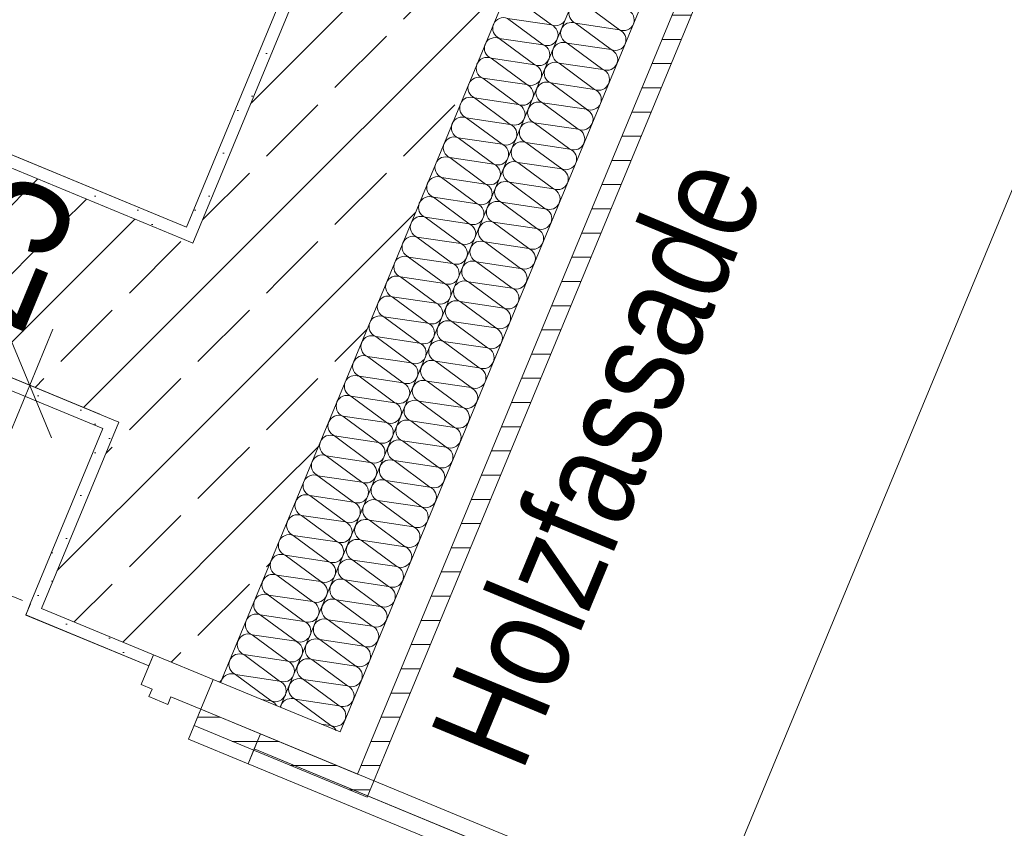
# Model space of a CAD drawing. Header units: metres. Extents: x -89 to 754, y -195 to 69.
# Tile 109 of 256: x 7.97 to 9.19, y 3.28 to 4.28. Entities that reach past the tile are written whole.
import ezdxf

# ---------------------------------------------------------------- set-up
doc = ezdxf.new("R2010")
doc.units = ezdxf.units.M
doc.header["$MEASUREMENT"] = 0
for name, color, linetype in [('10 Fassade', 7, 'Continuous'), ('95 Ausführungsplanung Bemaßung', 7, 'Continuous'), ('Neubau_10 Wand außen', 7, 'Continuous'), ('Neubau_50 Möblierung', 7, 'Continuous'), ('Neubau_95 Ausführungsplanung Bemaßung', 7, 'Continuous')]:
    doc.layers.add(name, color=color, linetype=linetype)
doc.styles.add('ERSTELLTER_STIL_3', font='ARIALN.TTF')
doc.dimstyles.new('ERSTELLTER_STIL__4', dxfattribs={"dimtxt": 0.15, "dimasz": 0.095143, "dimexe": 0.18, "dimexo": 0.0625, "dimgap": 0, "dimtad": 1, "dimzin": 0, "dimdsep": 46, "dimtxsty": 'ERSTELLTER_STIL_3', "dimblk": 'ARROWHEAD_6', "dimblk1": 'ARROWHEAD_6', "dimblk2": 'ARROWHEAD_6', "dimcen": 0.09, "dimse1": 1, "dimse2": 1, "dimclrd": 7, "dimclre": 7, "dimclrt": 7, "dimazin": 0, "dimtfac": 1, "dimtdec": 4, "dimtmove": 0, "dimatfit": 3, "dimfxl": 1, "dimtolj": 1, "dimtzin": 0, "dimarcsym": 0})
doc.dimstyles.new('ERSTELLTER_STIL__6', dxfattribs={"dimtxt": 0.15, "dimasz": 0.095143, "dimexe": 0.18, "dimexo": 0.0625, "dimgap": 0, "dimtad": 1, "dimzin": 0, "dimdsep": 46, "dimtxsty": 'ERSTELLTER_STIL_3', "dimblk": 'ARROWHEAD_6', "dimblk1": 'ARROWHEAD_6', "dimblk2": 'ARROWHEAD_6', "dimcen": 0.09, "dimse1": 1, "dimse2": 1, "dimclrd": 7, "dimclre": 7, "dimclrt": 7, "dimazin": 0, "dimtfac": 1, "dimtdec": 4, "dimtmove": 2, "dimatfit": 3, "dimfxl": 1, "dimtolj": 1, "dimtzin": 0, "dimarcsym": 0})
doc.dimstyles.new('ERSTELLTER_STIL__8', dxfattribs={"dimtxt": 0.125, "dimasz": 0.091787, "dimexe": 0.18, "dimexo": 0.04, "dimgap": 0, "dimtad": 1, "dimtih": 1, "dimtoh": 1, "dimzin": 0, "dimdsep": 46, "dimtxsty": 'ERSTELLTER_STIL_3', "dimblk": 'ARROWHEAD_5', "dimblk1": 'ARROWHEAD_5', "dimblk2": 'ARROWHEAD_5', "dimcen": 0.09, "dimclrd": 7, "dimclre": 7, "dimclrt": 7, "dimazin": 0, "dimtfac": 1, "dimtdec": 4, "dimtmove": 2, "dimatfit": 3, "dimfxl": 1, "dimtolj": 1, "dimtzin": 0, "dimarcsym": 0})
pattern_1 = [(0, (0, 0), (0, 0.03), [])]
pattern_2 = [(45, (0, 0), (-0.01767767, 0.01767767), [0, -0.025])]
pattern_3 = [(45, (0, 0), (-0.0848528, 0.0848528), []), (45, (-0.04243, 0.04243), (-0.0848528, 0.0848528), [0.09, -0.03])]

# ---------------------------------------------------------------- blocks, each defined once
blk = doc.blocks.new('*X93')
at = {"layer": 'Neubau_10 Wand außen', "color": 8, "linetype": 'Continuous', "lineweight": 9}
for p, q in [((8.7102, 4.2719), (8.6661, 4.3046)), ((8.7, 4.2473), (8.6559, 4.28)), ((8.7102, 4.2719), (8.6559, 4.28)), ((8.6898, 4.2226), (8.6457, 4.2554)), ((8.7, 4.2473), (8.6457, 4.2554)), ((8.6796, 4.198), (8.6355, 4.2307)), ((8.6898, 4.2226), (8.6355, 4.2307)), ((8.6694, 4.1734), (8.6253, 4.2061)), ((8.6796, 4.198), (8.6253, 4.2061)), ((8.6592, 4.1487), (8.615, 4.1815)), ((8.6694, 4.1734), (8.615, 4.1815)), ((8.649, 4.1241), (8.6048, 4.1568)), ((8.6592, 4.1487), (8.6048, 4.1568)), ((8.6388, 4.0995), (8.5946, 4.1322)), ((8.649, 4.1241), (8.5946, 4.1322)), ((8.6286, 4.0748), (8.5844, 4.1075)), ((8.6388, 4.0995), (8.5844, 4.1075)), ((8.6184, 4.0502), (8.5742, 4.0829)), ((8.6286, 4.0748), (8.5742, 4.0829)), ((8.6082, 4.0255), (8.564, 4.0583)), ((8.6184, 4.0502), (8.564, 4.0583)), ((8.598, 4.0009), (8.5538, 4.0336)), ((8.6082, 4.0255), (8.5538, 4.0336)), ((8.5878, 3.9763), (8.5436, 4.009)), ((8.598, 4.0009), (8.5436, 4.009)), ((8.5776, 3.9516), (8.5334, 3.9844)), ((8.5878, 3.9763), (8.5334, 3.9844)), ((8.5674, 3.927), (8.5232, 3.9597)), ((8.5776, 3.9516), (8.5232, 3.9597)), ((8.5572, 3.9024), (8.513, 3.9351)), ((8.5674, 3.927), (8.513, 3.9351)), ((8.547, 3.8777), (8.5028, 3.9105)), ((8.5572, 3.9024), (8.5028, 3.9105)), ((8.5368, 3.8531), (8.4926, 3.8858)), ((8.547, 3.8777), (8.4926, 3.8858)), ((8.5266, 3.8285), (8.4824, 3.8612)), ((8.5368, 3.8531), (8.4824, 3.8612)), ((8.5164, 3.8038), (8.4722, 3.8365)), ((8.5266, 3.8285), (8.4722, 3.8365)), ((8.5061, 3.7792), (8.462, 3.8119)), ((8.5164, 3.8038), (8.462, 3.8119)), ((8.4959, 3.7545), (8.4518, 3.7873)), ((8.5061, 3.7792), (8.4518, 3.7873)), ((8.4857, 3.7299), (8.4416, 3.7626)), ((8.4959, 3.7545), (8.4416, 3.7626)), ((8.4755, 3.7053), (8.4314, 3.738)), ((8.4857, 3.7299), (8.4314, 3.738)), ((8.4653, 3.6806), (8.4212, 3.7134)), ((8.4755, 3.7053), (8.4212, 3.7134)), ((8.4551, 3.656), (8.411, 3.6887)), ((8.4653, 3.6806), (8.411, 3.6887)), ((8.4449, 3.6314), (8.4007, 3.6641)), ((8.4551, 3.656), (8.4007, 3.6641)), ((8.4347, 3.6067), (8.3905, 3.6394)), ((8.4449, 3.6314), (8.3905, 3.6394)), ((8.4245, 3.5821), (8.3803, 3.6148)), ((8.4347, 3.6067), (8.3803, 3.6148)), ((8.4143, 3.5574), (8.3701, 3.5902)), ((8.4245, 3.5821), (8.3701, 3.5902)), ((8.4041, 3.5328), (8.3599, 3.5655)), ((8.4143, 3.5574), (8.3599, 3.5655)), ((8.3939, 3.5082), (8.3497, 3.5409)), ((8.4041, 3.5328), (8.3497, 3.5409)), ((8.3837, 3.4835), (8.3395, 3.5163)), ((8.3939, 3.5082), (8.3395, 3.5163)), ((8.3735, 3.4589), (8.3293, 3.4916)), ((8.3837, 3.4835), (8.3293, 3.4916)), ((8.3633, 3.4343), (8.3191, 3.467)), ((8.3735, 3.4589), (8.3191, 3.467)), ((8.3531, 3.4096), (8.3089, 3.4424)), ((8.3633, 3.4343), (8.3089, 3.4424)), ((8.3531, 3.4096), (8.341, 3.4114))]:
    blk.add_line(p, q, dxfattribs=at)
for centre, start, end in [((8.661, 4.2923), 157.5, 247.5), ((8.7153, 4.2842), 337.5, 67.5), ((8.6508, 4.2677), 67.5, 157.5), ((8.6508, 4.2677), 157.5, 247.5), ((8.7153, 4.2842), 247.5, 337.5), ((8.7051, 4.2596), 337.5, 67.5), ((8.6406, 4.243), 67.5, 157.5), ((8.6406, 4.243), 157.5, 247.5), ((8.7051, 4.2596), 247.5, 337.5), ((8.6949, 4.235), 337.5, 67.5), ((8.6304, 4.2184), 67.5, 157.5), ((8.6304, 4.2184), 157.5, 247.5), ((8.6949, 4.235), 247.5, 337.5), ((8.6847, 4.2103), 337.5, 67.5), ((8.6202, 4.1938), 67.5, 157.5), ((8.6202, 4.1938), 157.5, 247.5), ((8.6847, 4.2103), 247.5, 337.5), ((8.6745, 4.1857), 337.5, 67.5), ((8.6099, 4.1691), 67.5, 157.5), ((8.6099, 4.1691), 157.5, 247.5), ((8.6745, 4.1857), 247.5, 337.5), ((8.6643, 4.161), 337.5, 67.5), ((8.5997, 4.1445), 67.5, 157.5), ((8.5997, 4.1445), 157.5, 247.5), ((8.6643, 4.161), 247.5, 337.5), ((8.6541, 4.1364), 337.5, 67.5), ((8.5895, 4.1199), 157.5, 247.5), ((8.5895, 4.1199), 67.5, 157.5), ((8.6541, 4.1364), 247.5, 337.5), ((8.6439, 4.1118), 337.5, 67.5), ((8.5793, 4.0952), 157.5, 247.5), ((8.5793, 4.0952), 67.5, 157.5), ((8.6439, 4.1118), 247.5, 337.5), ((8.6337, 4.0871), 337.5, 67.5), ((8.5691, 4.0706), 157.5, 247.5), ((8.5691, 4.0706), 67.5, 157.5), ((8.6337, 4.0871), 247.5, 337.5), ((8.6235, 4.0625), 337.5, 67.5), ((8.5589, 4.046), 157.5, 247.5), ((8.5589, 4.046), 67.5, 157.5), ((8.6235, 4.0625), 247.5, 337.5), ((8.6133, 4.0379), 337.5, 67.5), ((8.5487, 4.0213), 157.5, 247.5), ((8.5487, 4.0213), 67.5, 157.5), ((8.6133, 4.0379), 247.5, 337.5), ((8.6031, 4.0132), 337.5, 67.5), ((8.5385, 3.9967), 157.5, 247.5), ((8.5385, 3.9967), 67.5, 157.5), ((8.6031, 4.0132), 247.5, 337.5), ((8.5929, 3.9886), 337.5, 67.5), ((8.5283, 3.972), 157.5, 247.5), ((8.5283, 3.972), 67.5, 157.5), ((8.5929, 3.9886), 247.5, 337.5), ((8.5827, 3.964), 337.5, 67.5), ((8.5181, 3.9474), 157.5, 247.5), ((8.5181, 3.9474), 67.5, 157.5), ((8.5827, 3.964), 247.5, 337.5), ((8.5725, 3.9393), 337.5, 67.5), ((8.5079, 3.9228), 157.5, 247.5), ((8.5079, 3.9228), 67.5, 157.5), ((8.5725, 3.9393), 247.5, 337.5), ((8.5623, 3.9147), 337.5, 67.5), ((8.4977, 3.8981), 157.5, 247.5), ((8.4977, 3.8981), 67.5, 157.5), ((8.5623, 3.9147), 247.5, 337.5), ((8.5521, 3.89), 337.5, 67.5), ((8.4875, 3.8735), 157.5, 247.5), ((8.4875, 3.8735), 67.5, 157.5), ((8.5521, 3.89), 247.5, 337.5), ((8.5419, 3.8654), 337.5, 67.5), ((8.4773, 3.8489), 157.5, 247.5), ((8.4773, 3.8489), 67.5, 157.5), ((8.5419, 3.8654), 247.5, 337.5), ((8.5317, 3.8408), 337.5, 67.5), ((8.4671, 3.8242), 157.5, 247.5), ((8.4671, 3.8242), 67.5, 157.5), ((8.5317, 3.8408), 247.5, 337.5), ((8.5215, 3.8161), 337.5, 67.5), ((8.4569, 3.7996), 157.5, 247.5), ((8.4569, 3.7996), 67.5, 157.5), ((8.5215, 3.8161), 247.5, 337.5), ((8.5113, 3.7915), 337.5, 67.5), ((8.4467, 3.775), 157.5, 247.5), ((8.4467, 3.775), 67.5, 157.5), ((8.5113, 3.7915), 247.5, 337.5), ((8.501, 3.7669), 337.5, 67.5), ((8.4365, 3.7503), 157.5, 247.5), ((8.4365, 3.7503), 67.5, 157.5), ((8.501, 3.7669), 247.5, 337.5), ((8.4908, 3.7422), 337.5, 67.5), ((8.4263, 3.7257), 67.5, 157.5), ((8.4908, 3.7422), 247.5, 337.5), ((8.4263, 3.7257), 157.5, 247.5), ((8.4806, 3.7176), 337.5, 67.5), ((8.4161, 3.701), 67.5, 157.5), ((8.4806, 3.7176), 247.5, 337.5), ((8.4161, 3.701), 157.5, 247.5), ((8.4704, 3.6929), 337.5, 67.5), ((8.4058, 3.6764), 67.5, 157.5), ((8.4704, 3.6929), 247.5, 337.5), ((8.4058, 3.6764), 157.5, 247.5), ((8.4602, 3.6683), 337.5, 67.5), ((8.3956, 3.6518), 67.5, 157.5), ((8.4602, 3.6683), 247.5, 337.5), ((8.3956, 3.6518), 157.5, 247.5), ((8.45, 3.6437), 337.5, 67.5), ((8.3854, 3.6271), 67.5, 157.5), ((8.45, 3.6437), 247.5, 337.5), ((8.3854, 3.6271), 157.5, 247.5), ((8.4398, 3.619), 337.5, 67.5), ((8.3752, 3.6025), 67.5, 157.5), ((8.4398, 3.619), 247.5, 337.5), ((8.3752, 3.6025), 157.5, 247.5), ((8.4296, 3.5944), 337.5, 67.5), ((8.365, 3.5779), 67.5, 157.5), ((8.4296, 3.5944), 247.5, 337.5), ((8.365, 3.5779), 157.5, 247.5), ((8.4194, 3.5698), 337.5, 67.5), ((8.3548, 3.5532), 67.5, 157.5), ((8.4194, 3.5698), 247.5, 337.5), ((8.3548, 3.5532), 157.5, 247.5), ((8.4092, 3.5451), 337.5, 67.5), ((8.3446, 3.5286), 67.5, 157.5), ((8.4092, 3.5451), 247.5, 337.5), ((8.3446, 3.5286), 157.5, 247.5), ((8.399, 3.5205), 337.5, 67.5), ((8.3344, 3.5039), 67.5, 157.5), ((8.399, 3.5205), 247.5, 337.5), ((8.3344, 3.5039), 157.5, 247.5), ((8.3888, 3.4959), 337.5, 67.5), ((8.3242, 3.4793), 67.5, 157.5), ((8.3888, 3.4959), 247.5, 337.5), ((8.3242, 3.4793), 157.5, 247.5), ((8.3786, 3.4712), 337.5, 67.5), ((8.314, 3.4547), 67.5, 157.5), ((8.3786, 3.4712), 247.5, 337.5), ((8.314, 3.4547), 157.5, 247.5), ((8.3684, 3.4466), 337.5, 67.5), ((8.3038, 3.43), 67.5, 157.5), ((8.3684, 3.4466), 247.5, 337.5), ((8.3038, 3.43), 157.5, 170.3413), ((8.3582, 3.4219), 337.5, 67.5), ((8.3582, 3.4219), 247.5, 337.5), ((8.348, 3.3973), 28.5549, 67.5)]:
    blk.add_arc(centre, 0.0133, start, end, dxfattribs=at)
blk = doc.blocks.new('*X95')
at = {"layer": 'Neubau_10 Wand außen', "color": 8, "linetype": 'Continuous', "lineweight": 9}
for p, q in [((8.6261, 4.2779), (8.582, 4.3106)), ((8.6159, 4.2533), (8.5718, 4.286)), ((8.6261, 4.2779), (8.5718, 4.286)), ((8.6057, 4.2286), (8.5615, 4.2613)), ((8.6159, 4.2533), (8.5615, 4.2613)), ((8.5955, 4.204), (8.5513, 4.2367)), ((8.6057, 4.2286), (8.5513, 4.2367)), ((8.5853, 4.1793), (8.5411, 4.2121)), ((8.5955, 4.204), (8.5411, 4.2121)), ((8.5751, 4.1547), (8.5309, 4.1874)), ((8.5853, 4.1793), (8.5309, 4.1874)), ((8.5649, 4.1301), (8.5207, 4.1628)), ((8.5751, 4.1547), (8.5207, 4.1628)), ((8.5547, 4.1054), (8.5105, 4.1382)), ((8.5649, 4.1301), (8.5105, 4.1382)), ((8.5445, 4.0808), (8.5003, 4.1135)), ((8.5547, 4.1054), (8.5003, 4.1135)), ((8.5343, 4.0562), (8.4901, 4.0889)), ((8.5445, 4.0808), (8.4901, 4.0889)), ((8.5241, 4.0315), (8.4799, 4.0643)), ((8.5343, 4.0562), (8.4799, 4.0643)), ((8.5139, 4.0069), (8.4697, 4.0396)), ((8.5241, 4.0315), (8.4697, 4.0396)), ((8.5037, 3.9822), (8.4595, 4.015)), ((8.5139, 4.0069), (8.4595, 4.015)), ((8.4935, 3.9576), (8.4493, 3.9903)), ((8.5037, 3.9822), (8.4493, 3.9903)), ((8.4833, 3.933), (8.4391, 3.9657)), ((8.4935, 3.9576), (8.4391, 3.9657)), ((8.4731, 3.9083), (8.4289, 3.9411)), ((8.4833, 3.933), (8.4289, 3.9411)), ((8.4629, 3.8837), (8.4187, 3.9164)), ((8.4731, 3.9083), (8.4187, 3.9164)), ((8.4526, 3.8591), (8.4085, 3.8918)), ((8.4629, 3.8837), (8.4085, 3.8918)), ((8.4424, 3.8344), (8.3983, 3.8672)), ((8.4526, 3.8591), (8.3983, 3.8672)), ((8.4322, 3.8098), (8.3881, 3.8425)), ((8.4424, 3.8344), (8.3881, 3.8425)), ((8.422, 3.7852), (8.3779, 3.8179)), ((8.4322, 3.8098), (8.3779, 3.8179)), ((8.4118, 3.7605), (8.3677, 3.7932)), ((8.422, 3.7852), (8.3677, 3.7932)), ((8.4016, 3.7359), (8.3575, 3.7686)), ((8.4118, 3.7605), (8.3575, 3.7686)), ((8.3914, 3.7112), (8.3472, 3.744)), ((8.4016, 3.7359), (8.3472, 3.744)), ((8.3812, 3.6866), (8.337, 3.7193)), ((8.3914, 3.7112), (8.337, 3.7193)), ((8.371, 3.662), (8.3268, 3.6947)), ((8.3812, 3.6866), (8.3268, 3.6947)), ((8.3608, 3.6373), (8.3166, 3.6701)), ((8.371, 3.662), (8.3166, 3.6701)), ((8.3506, 3.6127), (8.3064, 3.6454)), ((8.3608, 3.6373), (8.3064, 3.6454)), ((8.3404, 3.5881), (8.2962, 3.6208)), ((8.3506, 3.6127), (8.2962, 3.6208)), ((8.3302, 3.5634), (8.286, 3.5962)), ((8.3404, 3.5881), (8.286, 3.5962)), ((8.32, 3.5388), (8.2758, 3.5715)), ((8.3302, 3.5634), (8.2758, 3.5715)), ((8.3098, 3.5142), (8.2656, 3.5469)), ((8.32, 3.5388), (8.2656, 3.5469)), ((8.2996, 3.4895), (8.2554, 3.5222)), ((8.3098, 3.5142), (8.2554, 3.5222)), ((8.2894, 3.4649), (8.2452, 3.4976)), ((8.2996, 3.4895), (8.2452, 3.4976)), ((8.2792, 3.4402), (8.235, 3.473)), ((8.2894, 3.4649), (8.235, 3.473)), ((8.2792, 3.4402), (8.2671, 3.442))]:
    blk.add_line(p, q, dxfattribs=at)
for centre, start, end in [((8.5667, 4.2737), 67.5, 157.5), ((8.6312, 4.2902), 247.5, 337.5), ((8.5667, 4.2737), 157.5, 247.5), ((8.621, 4.2656), 337.5, 67.5), ((8.5564, 4.249), 67.5, 157.5), ((8.621, 4.2656), 247.5, 337.5), ((8.5564, 4.249), 157.5, 247.5), ((8.6108, 4.2409), 337.5, 67.5), ((8.5462, 4.2244), 67.5, 157.5), ((8.6108, 4.2409), 247.5, 337.5), ((8.5462, 4.2244), 157.5, 247.5), ((8.6006, 4.2163), 337.5, 67.5), ((8.536, 4.1998), 67.5, 157.5), ((8.6006, 4.2163), 247.5, 337.5), ((8.536, 4.1998), 157.5, 247.5), ((8.5904, 4.1917), 337.5, 67.5), ((8.5258, 4.1751), 67.5, 157.5), ((8.5904, 4.1917), 247.5, 337.5), ((8.5258, 4.1751), 157.5, 247.5), ((8.5802, 4.167), 337.5, 67.5), ((8.5156, 4.1505), 67.5, 157.5), ((8.5802, 4.167), 247.5, 337.5), ((8.5156, 4.1505), 157.5, 247.5), ((8.57, 4.1424), 337.5, 67.5), ((8.5054, 4.1258), 67.5, 157.5), ((8.57, 4.1424), 247.5, 337.5), ((8.5054, 4.1258), 157.5, 247.5), ((8.5598, 4.1178), 337.5, 67.5), ((8.4952, 4.1012), 67.5, 157.5), ((8.5598, 4.1178), 247.5, 337.5), ((8.4952, 4.1012), 157.5, 247.5), ((8.5496, 4.0931), 337.5, 67.5), ((8.485, 4.0766), 67.5, 157.5), ((8.5496, 4.0931), 247.5, 337.5), ((8.485, 4.0766), 157.5, 247.5), ((8.5394, 4.0685), 337.5, 67.5), ((8.4748, 4.0519), 67.5, 157.5), ((8.5394, 4.0685), 247.5, 337.5), ((8.4748, 4.0519), 157.5, 247.5), ((8.5292, 4.0438), 337.5, 67.5), ((8.4646, 4.0273), 67.5, 157.5), ((8.5292, 4.0438), 247.5, 337.5), ((8.4646, 4.0273), 157.5, 247.5), ((8.519, 4.0192), 337.5, 67.5), ((8.4544, 4.0027), 67.5, 157.5), ((8.519, 4.0192), 247.5, 337.5), ((8.4544, 4.0027), 157.5, 247.5), ((8.5088, 3.9946), 337.5, 67.5), ((8.4442, 3.978), 67.5, 157.5), ((8.5088, 3.9946), 247.5, 337.5), ((8.4442, 3.978), 157.5, 247.5), ((8.4986, 3.9699), 337.5, 67.5), ((8.434, 3.9534), 67.5, 157.5), ((8.4986, 3.9699), 247.5, 337.5), ((8.434, 3.9534), 157.5, 247.5), ((8.4884, 3.9453), 337.5, 67.5), ((8.4238, 3.9287), 67.5, 157.5), ((8.4884, 3.9453), 247.5, 337.5), ((8.4238, 3.9287), 157.5, 247.5), ((8.4782, 3.9207), 337.5, 67.5), ((8.4136, 3.9041), 67.5, 157.5), ((8.4782, 3.9207), 247.5, 337.5), ((8.4136, 3.9041), 157.5, 247.5), ((8.468, 3.896), 337.5, 67.5), ((8.4034, 3.8795), 67.5, 157.5), ((8.468, 3.896), 247.5, 337.5), ((8.4034, 3.8795), 157.5, 247.5), ((8.4577, 3.8714), 337.5, 67.5), ((8.3932, 3.8548), 67.5, 157.5), ((8.4577, 3.8714), 247.5, 337.5), ((8.3932, 3.8548), 157.5, 247.5), ((8.4475, 3.8467), 337.5, 67.5), ((8.383, 3.8302), 67.5, 157.5), ((8.4475, 3.8467), 247.5, 337.5), ((8.383, 3.8302), 157.5, 247.5), ((8.4373, 3.8221), 337.5, 67.5), ((8.3728, 3.8056), 67.5, 157.5), ((8.4373, 3.8221), 247.5, 337.5), ((8.3728, 3.8056), 157.5, 247.5), ((8.4271, 3.7975), 337.5, 67.5), ((8.3626, 3.7809), 67.5, 157.5), ((8.4271, 3.7975), 247.5, 337.5), ((8.3626, 3.7809), 157.5, 247.5), ((8.4169, 3.7728), 337.5, 67.5), ((8.3523, 3.7563), 67.5, 157.5), ((8.4169, 3.7728), 247.5, 337.5), ((8.3523, 3.7563), 157.5, 247.5), ((8.4067, 3.7482), 337.5, 67.5), ((8.3421, 3.7317), 67.5, 157.5), ((8.4067, 3.7482), 247.5, 337.5), ((8.3421, 3.7317), 157.5, 247.5), ((8.3965, 3.7236), 337.5, 67.5), ((8.3319, 3.707), 67.5, 157.5), ((8.3319, 3.707), 157.5, 247.5), ((8.3965, 3.7236), 247.5, 337.5), ((8.3863, 3.6989), 337.5, 67.5), ((8.3217, 3.6824), 67.5, 157.5), ((8.3217, 3.6824), 157.5, 247.5), ((8.3863, 3.6989), 247.5, 337.5), ((8.3761, 3.6743), 337.5, 67.5), ((8.3115, 3.6577), 67.5, 157.5), ((8.3115, 3.6577), 157.5, 247.5), ((8.3761, 3.6743), 247.5, 337.5), ((8.3659, 3.6497), 337.5, 67.5), ((8.3013, 3.6331), 67.5, 157.5), ((8.3013, 3.6331), 157.5, 247.5), ((8.3659, 3.6497), 247.5, 337.5), ((8.3557, 3.625), 337.5, 67.5), ((8.2911, 3.6085), 67.5, 157.5), ((8.2911, 3.6085), 157.5, 247.5), ((8.3557, 3.625), 247.5, 337.5), ((8.3455, 3.6004), 337.5, 67.5), ((8.2809, 3.5838), 67.5, 157.5), ((8.2809, 3.5838), 157.5, 247.5), ((8.3455, 3.6004), 247.5, 337.5), ((8.3353, 3.5757), 337.5, 67.5), ((8.2707, 3.5592), 67.5, 157.5), ((8.2707, 3.5592), 157.5, 247.5), ((8.3353, 3.5757), 247.5, 337.5), ((8.3251, 3.5511), 337.5, 67.5), ((8.2605, 3.5346), 157.5, 247.5), ((8.2605, 3.5346), 67.5, 157.5), ((8.3251, 3.5511), 247.5, 337.5), ((8.3149, 3.5265), 337.5, 67.5), ((8.2503, 3.5099), 157.5, 247.5), ((8.2503, 3.5099), 67.5, 157.5), ((8.3149, 3.5265), 247.5, 337.5), ((8.3047, 3.5018), 337.5, 67.5), ((8.2401, 3.4853), 157.5, 247.5), ((8.2401, 3.4853), 67.5, 157.5), ((8.3047, 3.5018), 247.5, 337.5), ((8.2945, 3.4772), 337.5, 67.5), ((8.2299, 3.4607), 157.5, 170.3414), ((8.2299, 3.4607), 67.5, 157.5), ((8.2945, 3.4772), 247.5, 337.5), ((8.2843, 3.4526), 337.5, 67.5), ((8.2843, 3.4526), 247.5, 337.5), ((8.2741, 3.4279), 28.5547, 67.5)]:
    blk.add_arc(centre, 0.0133, start, end, dxfattribs=at)
blk = doc.blocks.new('Glastür 2-Fl 27')
at = {"layer": 'Neubau_10 Wand außen', "color": 7, "linetype": 'Continuous', "lineweight": 13}
for p, q in [((1.07, 1.01), (1.07, 0.08)), ((1.13, 0.232), (1.068, 0.232)), ((1.068, 0), (1.068, 0.232)), ((1.05, 0), (1.05, 0.08)), ((1.05, 0.08), (1.09, 0.08)), ((1.09, 0.08), (1.09, 0)), ((1.09, 0), (1.05, 0)), ((1.09, -0.04), (1.09, 0)), ((1.09, 0), (1.13, 0)), ((1.13, 0), (1.13, -0.08)), ((1.13, -0.08), (1.13, 0)), ((1.13, -0.08), (1.13, 0)), ((1.09, -0.04), (1.08, -0.04)), ((1.08, -0.04), (1.08, -0.0654)), ((1.08, -0.0654), (1.09, -0.0654)), ((1.09, -0.08), (1.09, -0.0654)), ((1.13, -0.08), (1.09, -0.08)), ((1.115, -0.08), (1.115, -0.245)), ((1.13, -0.245), (1.115, -0.245))]:
    blk.add_line(p, q, dxfattribs=at)
at = {"layer": 'Neubau_10 Wand außen', "color": 7, "linetype": 'Continuous', "lineweight": 13, "flags": 128}
for points in [[(1.07, 1.01), (1.07, 0.08), (1.05, 0.08), (1.05, 1.01)], [(1.09, 1.01), (1.09, 0.08), (1.07, 0.08), (1.07, 1.01)]]:
    blk.add_lwpolyline(points, close=True, dxfattribs=at)
blk = doc.blocks.new('*D595')
at = {"layer": '95 Ausführungsplanung Bemaßung', "color": 7, "linetype": 'Continuous', "lineweight": 9}
for p, q in [((7.7511, 1.8904), (7.882, 1.9446)), ((12.5006, -0.0227), (7.8166, 1.9175)), ((12.5366, 0.0641), (12.4647, -0.1094)), ((12.4352, -0.0498), (12.5661, 0.0044)), ((12.57, -0.0514), (12.5006, -0.0227))]:
    blk.add_line(p, q, dxfattribs=at)
at = {"layer": '95 Ausführungsplanung Bemaßung', "color": 7, "lineweight": 9, "char_height": 0.15, "attachment_point": 7, "rotation": 337.5, "style": 'ERSTELLTER_STIL_3'}
for s, insert in [('\\A1;{\\pql;\\fArial Narrow|b0|i0|c0|p0;\\W1.000000;22}', (7.8743, 1.9261)), ('\\A1;{\\pql;\\fArial Narrow|b0|i0|c0|p0;\\W1.000000;5,07}', (10.0139, 1.0398))]:
    blk.add_mtext(s, dxfattribs=dict(at, insert=insert))
blk = doc.blocks.new('ARROWHEAD_6')
at = {"color": 0, "linetype": 'Continuous', "lineweight": 0}
for p, q in [((-0.5, -0.5), (0.5, 0.5)), ((0, 0), (-1, 0))]:
    blk.add_line(p, q, dxfattribs=at)
blk = doc.blocks.new('*D596')
at = {"layer": '95 Ausführungsplanung Bemaßung', "color": 7, "linetype": 'Continuous', "lineweight": 9}
for p, q in [((7.6115, 2.0025), (7.3897, 2.0943)), ((7.6474, 2.0892), (7.5755, 1.9158)), ((7.546, 1.9754), (7.6769, 2.0296)), ((7.8166, 1.9175), (7.6115, 2.0025)), ((7.8525, 2.0043), (7.7806, 1.8308)), ((7.7511, 1.8904), (7.882, 1.9446)), ((12.5006, -0.0227), (7.8166, 1.9175))]:
    blk.add_line(p, q, dxfattribs=at)
blk = doc.blocks.new('*D598')
at = {"layer": '95 Ausführungsplanung Bemaßung', "color": 7, "linetype": 'Continuous', "lineweight": 9}
for p, q in [((8.0072, 3.7661), (7.953, 3.897)), ((8.0088, 3.9009), (7.9801, 3.8315)), ((7.8933, 3.8675), (8.0668, 3.7956)), ((7.9801, 3.8315), (7.8844, 3.6006)), ((7.9115, 3.5351), (7.8573, 3.666)), ((7.7976, 3.6365), (7.9711, 3.5646)), ((7.8844, 3.6006), (7.0195, 1.5126))]:
    blk.add_line(p, q, dxfattribs=at)
at = {"layer": '95 Ausführungsplanung Bemaßung', "color": 7, "lineweight": 9, "insert": (7.9715, 3.8893), "char_height": 0.15, "attachment_point": 7, "rotation": 67.5, "style": 'ERSTELLTER_STIL_3'}
blk.add_mtext('\\A1;{\\pql;\\fArial Narrow|b0|i0|c0|p0;\\W1.000000;25}', dxfattribs=at)
blk = doc.blocks.new('*D599')
at = {"layer": '95 Ausführungsplanung Bemaßung', "color": 7, "linetype": 'Continuous', "lineweight": 9}
for p, q in [((7.9115, 3.5351), (7.8573, 3.666)), ((7.7976, 3.6365), (7.9711, 3.5646)), ((7.8844, 3.6006), (7.0195, 1.5126)), ((7.0466, 1.4472), (6.9924, 1.578)), ((6.9328, 1.5485), (7.1063, 1.4767))]:
    blk.add_line(p, q, dxfattribs=at)
at = {"layer": '95 Ausführungsplanung Bemaßung', "color": 7, "lineweight": 9, "char_height": 0.15, "attachment_point": 7, "rotation": 67.5, "style": 'ERSTELLTER_STIL_3'}
for insert in [(7.3596, 2.4119), (7.5536, 2.3315)]:
    blk.add_mtext('\\A1;{\\pql;\\fArial Narrow|b0|i0|c0|p0;\\W1.000000;2,26}', dxfattribs=dict(at, insert=insert))
blk = doc.blocks.new('*D611')
at = {"layer": '95 Ausführungsplanung Bemaßung', "color": 7, "linetype": 'Continuous', "lineweight": 9}
for p, q in [((8.7453, 13.5183), (8.6911, 13.6492)), ((8.7182, 13.5838), (8.7469, 13.6532)), ((8.8049, 13.5478), (8.6314, 13.6197)), ((3.9184, 1.9961), (8.7182, 13.5838)), ((3.8913, 2.0616), (3.9455, 1.9307)), ((4.0052, 1.9602), (3.8317, 2.0321)), ((3.8897, 1.9267), (3.9184, 1.9961))]:
    blk.add_line(p, q, dxfattribs=at)
at = {"layer": '95 Ausführungsplanung Bemaßung', "color": 7, "lineweight": 9, "insert": (6.417, 8.061), "char_height": 0.15, "attachment_point": 7, "rotation": 67.5, "style": 'ERSTELLTER_STIL_3'}
blk.add_mtext('\\A1;{\\pql;\\fArial Narrow|b0|i0|c0|p0;\\W1.000000;12,54}', dxfattribs=at)
blk = doc.blocks.new('*D874')
at = {"layer": '95 Ausführungsplanung Bemaßung', "color": 7, "linetype": 'Continuous', "lineweight": 9}
for p, q in [((11.8622, 13.857), (11.808, 13.9878)), ((11.8639, 13.9918), (11.8351, 13.9224)), ((11.7484, 13.9583), (11.9219, 13.8865)), ((11.8351, 13.9224), (7.7947, 4.1681)), ((7.8218, 4.1026), (7.7676, 4.2335)), ((7.7947, 4.1681), (7.7029, 3.9463))]:
    blk.add_line(p, q, dxfattribs=at)
at = {"layer": '95 Ausführungsplanung Bemaßung', "color": 7, "lineweight": 9, "char_height": 0.15, "attachment_point": 7, "rotation": 67.5, "style": 'ERSTELLTER_STIL_3'}
for s, insert in [('\\A1;{\\pql;\\fArial Narrow|b0|i0|c0|p0;\\W1.000000;10,56}', (9.704, 8.856)), ('\\A1;{\\pql;\\fArial Narrow|b0|i0|c0|p0;\\W1.000000;24}', (7.7862, 4.2258))]:
    blk.add_mtext(s, dxfattribs=dict(at, insert=insert))
blk = doc.blocks.new('*D875')
at = {"layer": '95 Ausführungsplanung Bemaßung', "color": 7, "linetype": 'Continuous', "lineweight": 9}
for p, q in [((11.8351, 13.9224), (7.7947, 4.1681)), ((7.8218, 4.1026), (7.7676, 4.2335)), ((7.708, 4.204), (7.8815, 4.1321)), ((7.7947, 4.1681), (7.7029, 3.9463)), ((7.73, 3.8809), (7.6758, 4.0118)), ((7.6161, 3.9823), (7.7896, 3.9104)), ((7.7029, 3.9463), (6.551, 1.1655))]:
    blk.add_line(p, q, dxfattribs=at)
blk = doc.blocks.new('*D876')
at = {"layer": '95 Ausführungsplanung Bemaßung', "color": 7, "linetype": 'Continuous', "lineweight": 9}
for p, q in [((7.73, 3.8809), (7.6758, 4.0118)), ((7.7029, 3.9463), (6.551, 1.1655)), ((6.5781, 1.1), (6.5239, 1.2309)), ((6.4643, 1.2014), (6.6378, 1.1295)), ((6.551, 1.1655), (6.4592, 0.9437))]:
    blk.add_line(p, q, dxfattribs=at)
at = {"layer": '95 Ausführungsplanung Bemaßung', "color": 7, "lineweight": 9, "char_height": 0.15, "attachment_point": 7, "rotation": 67.5, "style": 'ERSTELLTER_STIL_3'}
for s, insert in [('\\A1;{\\pql;\\fArial Narrow|b0|i0|c0|p0;\\W1.000000;3,01}', (6.9334, 2.1212)), ('\\A1;{\\pql;\\fArial Narrow|b0|i0|c0|p0;\\W1.000000;24}', (6.5425, 1.2232))]:
    blk.add_mtext(s, dxfattribs=dict(at, insert=insert))
blk = doc.blocks.new('*D888')
at = {"layer": '95 Ausführungsplanung Bemaßung', "color": 7, "linetype": 'Continuous', "lineweight": 9}
for p, q in [((7.4076, 13.9648), (7.3534, 14.0957)), ((7.3805, 14.0302), (7.4092, 14.0996)), ((7.4672, 13.9943), (7.2937, 14.0662)), ((3.7668, 5.3061), (7.3805, 14.0302)), ((3.7397, 5.3715), (3.7939, 5.2407)), ((3.8536, 5.2702), (3.6801, 5.342)), ((3.189, 3.911), (3.7668, 5.3061))]:
    blk.add_line(p, q, dxfattribs=at)
at = {"layer": '95 Ausführungsplanung Bemaßung', "color": 7, "lineweight": 9, "insert": (5.5013, 9.4807), "char_height": 0.15, "attachment_point": 7, "rotation": 67.5, "style": 'ERSTELLTER_STIL_3'}
blk.add_mtext('\\A1;{\\pql;\\fArial Narrow|b0|i0|c0|p0;\\W1.000000;9,44\\fArial Narrow|b0|i0|c0|p0;\\W1.000000;\\A1{\\H.66x;\\S5^  ;}}', dxfattribs=at)
blk = doc.blocks.new('*D893')
at = {"layer": '95 Ausführungsplanung Bemaßung', "color": 7, "linetype": 'Continuous', "lineweight": 9}
for p, q in [((13.2373, 13.8293), (13.2085, 13.7599)), ((13.2356, 13.6944), (13.1814, 13.8253)), ((13.1218, 13.7958), (13.2953, 13.7239)), ((13.2085, 13.7599), (9.5122, 4.836)), ((9.5393, 4.7706), (9.4851, 4.9015)), ((9.4254, 4.872), (9.5989, 4.8001)), ((9.5122, 4.836), (7.7808, 0.6561))]:
    blk.add_line(p, q, dxfattribs=at)
at = {"layer": '95 Ausführungsplanung Bemaßung', "color": 7, "lineweight": 9, "insert": (11.2679, 9.1533), "char_height": 0.15, "attachment_point": 7, "rotation": 67.5, "style": 'ERSTELLTER_STIL_3'}
blk.add_mtext('\\A1;{\\pql;\\fArial Narrow|b0|i0|c0|p0;\\W1.000000;9,66}', dxfattribs=at)
blk = doc.blocks.new('*D894')
at = {"layer": '95 Ausführungsplanung Bemaßung', "color": 7, "linetype": 'Continuous', "lineweight": 9}
for p, q in [((9.5393, 4.7706), (9.4851, 4.9015)), ((9.4254, 4.872), (9.5989, 4.8001)), ((9.5122, 4.836), (7.7808, 0.6561)), ((7.8079, 0.5907), (7.7537, 0.7215)), ((7.7808, 0.6561), (7.6889, 0.4343))]:
    blk.add_line(p, q, dxfattribs=at)
at = {"layer": '95 Ausführungsplanung Bemaßung', "color": 7, "lineweight": 9, "insert": (8.5741, 2.5586), "char_height": 0.15, "attachment_point": 7, "rotation": 67.5, "style": 'ERSTELLTER_STIL_3'}
blk.add_mtext('\\A1;{\\pql;\\fArial Narrow|b0|i0|c0|p0;\\W1.000000;4,52\\fArial Narrow|b0|i0|c0|p0;\\W1.000000;\\A1{\\H.66x;\\S5^  ;}}', dxfattribs=at)
blk = doc.blocks.new('*D895')
at = {"layer": '95 Ausführungsplanung Bemaßung', "color": 7, "linetype": 'Continuous', "lineweight": 9}
for p, q in [((9.5122, 4.836), (7.7808, 0.6561)), ((7.8079, 0.5907), (7.7537, 0.7215)), ((7.694, 0.692), (7.8675, 0.6201)), ((7.7808, 0.6561), (7.6889, 0.4343)), ((7.6618, 0.4998), (7.716, 0.3689)), ((7.6022, 0.4703), (7.7757, 0.3984)), ((7.6889, 0.4343), (7.6602, 0.365))]:
    blk.add_line(p, q, dxfattribs=at)
at = {"layer": '95 Ausführungsplanung Bemaßung', "color": 7, "lineweight": 9, "insert": (7.6888, 0.4668), "char_height": 0.15, "attachment_point": 7, "rotation": 67.5, "style": 'ERSTELLTER_STIL_3'}
blk.add_mtext('\\A1;{\\pql;\\fArial Narrow|b0|i0|c0|p0;\\W1.000000;24}', dxfattribs=at)
blk = doc.blocks.new('*D898')
at = {"layer": '95 Ausführungsplanung Bemaßung', "color": 7, "linetype": 'Continuous', "lineweight": 9}
for p, q in [((9.9088, 4.6175), (9.8546, 4.7484)), ((9.8817, 4.683), (9.9104, 4.7524)), ((9.9684, 4.647), (9.795, 4.7189)), ((8.2142, 0.6573), (9.8817, 4.683)), ((8.1871, 0.7227), (8.2413, 0.5919)), ((8.301, 0.6214), (8.1275, 0.6932))]:
    blk.add_line(p, q, dxfattribs=at)
at = {"layer": '95 Ausführungsplanung Bemaßung', "color": 7, "lineweight": 9, "char_height": 0.15, "attachment_point": 7, "rotation": 67.5, "style": 'ERSTELLTER_STIL_3'}
for s, insert in [('\\A1;{\\pql;\\fArial Narrow|b0|i0|c0|p0;\\W1.000000;4,35\\fArial Narrow|b0|i0|c0|p0;\\W1.000000;\\A1{\\H.66x;\\S5^  ;}}', (8.9756, 2.4827)), ('\\A1;{\\pql;\\fArial Narrow|b0|i0|c0|p0;\\W1.000000;16\\fArial Narrow|b0|i0|c0|p0;\\W1.000000;\\A1{\\H.66x;\\S5^  ;}}', (8.2126, 0.7122))]:
    blk.add_mtext(s, dxfattribs=dict(at, insert=insert))
blk = doc.blocks.new('*D903')
at = {"layer": 'Neubau_95 Ausführungsplanung Bemaßung', "linetype": 'Continuous', "lineweight": 9}
for points in [[(11.2392, 13.7619), (11.2187, 13.6675), (11.2686, 13.6699)], [(11.8463, 12.8534), (11.7725, 12.9158), (11.7512, 12.8705)]]:
    blk.add_hatch(color=7, dxfattribs=at).paths.add_polyline_path(points)
at = {"layer": 'Neubau_95 Ausführungsplanung Bemaßung', "color": 7, "linetype": 'Continuous', "lineweight": 9}
for p, q in [((11.2392, 13.7619), (11.2187, 13.6675)), ((11.2392, 13.7619), (11.2686, 13.6699)), ((11.2686, 13.6699), (11.2187, 13.6675)), ((11.7512, 12.8705), (11.7725, 12.9158)), ((11.8463, 12.8534), (11.7725, 12.9158)), ((11.8463, 12.8534), (11.7512, 12.8705))]:
    blk.add_line(p, q, dxfattribs=at)
blk.add_arc((12.2226, 13.7619), 0.9834, 185.4382, 242.0618, dxfattribs=at)
at = {"layer": 'Neubau_95 Ausführungsplanung Bemaßung', "color": 7, "lineweight": 9, "char_height": 0.125, "attachment_point": 7, "style": 'ERSTELLTER_STIL_3'}
for s, insert in [('\\A1;{\\pql;\\fArial Narrow|b0|i0|c0|p0;\\W1.000000;ca. 67,50°}', (10.1715, 13.0792)), ('\\A1;{\\pql;\\fArial Narrow|b0|i0|c0|p0;\\W1.000000;parallel zum Bestand}', (10.1715, 12.9042))]:
    blk.add_mtext(s, dxfattribs=dict(at, insert=insert))
blk = doc.blocks.new('ARROWHEAD_5')
at = {"linetype": 'Continuous', "lineweight": 0}
blk.add_hatch(color=0, dxfattribs=at).paths.add_polyline_path([(-1, 0.2679), (0, 0), (-1, -0.2679)])
at = {"color": 0, "linetype": 'Continuous', "lineweight": 0}
blk.add_line((0, 0), (-1, 0), dxfattribs=at)

msp = doc.modelspace()

# ---------------------------------------------------------------- hatches: boundary and pattern name
at = {"layer": 'Neubau_10 Wand außen', "linetype": 'Continuous', "lineweight": 0, "true_color": 0x000000}
h = msp.add_hatch(dxfattribs=at)
h.set_pattern_fill('Gips_0001', color=18, style=0, pattern_type=2)
h.set_pattern_definition(pattern_2)
h.paths.add_polyline_path([(8.188, 4.0214), (8.6699, 5.1849), (8.656, 5.1906), (8.1741, 4.0272)])
h = msp.add_hatch(dxfattribs=at)
h.set_pattern_fill('Beton_Stahlbeton_0001', color=18, style=0, pattern_type=2)
h.set_pattern_definition(pattern_3)
h.paths.add_polyline_path([(8.404, 3.9157), (8.8916, 5.0931), (8.6699, 5.1849), (8.1822, 4.0076)])
at = {"layer": 'Neubau_10 Wand außen', "linetype": 'Continuous', "lineweight": 9}
h = msp.add_hatch(dxfattribs=at)
h.set_pattern_fill('Holzwerkstoff_Sperrholz__D2', color=8, style=0, pattern_type=2)
h.set_pattern_definition(pattern_1)
h.paths.add_polyline_path([(8.4012, 3.3865), (8.4215, 3.3781), (9.0967, 5.0081), (9.0764, 5.0165)])
at = {"layer": 'Neubau_10 Wand außen', "linetype": 'Continuous', "lineweight": 0, "true_color": 0x000000}
h = msp.add_hatch(dxfattribs=at)
h.set_pattern_fill('Gips_0001', color=18, style=0, pattern_type=2)
h.set_pattern_definition(pattern_2)
h.paths.add_polyline_path([(7.6105, 4.2606), (7.6048, 4.2467), (8.1684, 4.0133), (8.1741, 4.0272)])
h = msp.add_hatch(dxfattribs=at)
h.set_pattern_fill('Beton_Stahlbeton_0001', color=18, style=0, pattern_type=2)
h.set_pattern_definition(pattern_3)
h.paths.add_polyline_path([(7.7347, 3.9332), (8.0765, 3.7916), (8.1684, 4.0133), (7.8265, 4.1549)])
h = msp.add_hatch(dxfattribs=at)
h.set_pattern_fill('Gips_0001', color=18, style=0, pattern_type=2)
h.set_pattern_definition(pattern_2)
h.paths.add_polyline_path([(8.1741, 4.0272), (8.1684, 4.0133), (8.1822, 4.0076), (8.188, 4.0214)])
h = msp.add_hatch(dxfattribs=at)
h.set_pattern_fill('Beton_Stahlbeton_0001', color=18, style=0, pattern_type=2)
h.set_pattern_definition(pattern_3)
h.paths.add_polyline_path([(8.1684, 4.0133), (8.0765, 3.7916), (8.0904, 3.7858), (8.1822, 4.0076)])
h = msp.add_hatch(dxfattribs=at)
h.set_pattern_fill('Beton_Stahlbeton_0001', color=18, style=0, pattern_type=2)
h.set_pattern_definition(pattern_3)
h.paths.add_polyline_path([(8.1822, 4.0076), (8.0904, 3.7858), (8.3121, 3.694), (8.404, 3.9157)])
h = msp.add_hatch(dxfattribs=at)
h.set_pattern_fill('Gips_0001', color=18, style=0, pattern_type=2)
h.set_pattern_definition(pattern_2)
h.paths.add_polyline_path([(7.7289, 3.9193), (8.0708, 3.7777), (8.0765, 3.7916), (7.7347, 3.9332)])
h = msp.add_hatch(dxfattribs=at)
h.set_pattern_fill('Beton_Stahlbeton_0001', color=18, style=0, pattern_type=2)
h.set_pattern_definition(pattern_3)
h.paths.add_polyline_path([(7.9947, 3.5549), (8.1333, 3.4975), (8.2072, 3.4668), (8.2164, 3.463), (8.3121, 3.694), (8.0904, 3.7858)])
h = msp.add_hatch(dxfattribs=at)
h.set_pattern_fill('Gips_0001', color=18, style=0, pattern_type=2)
h.set_pattern_definition(pattern_2)
h.paths.add_polyline_path([(8.0765, 3.7916), (8.0708, 3.7777), (8.0846, 3.772), (8.0904, 3.7858)])
h = msp.add_hatch(dxfattribs=at)
h.set_pattern_fill('Gips_0001', color=18, style=0, pattern_type=2)
h.set_pattern_definition(pattern_2)
h.paths.add_polyline_path([(7.9808, 3.5606), (7.9947, 3.5549), (8.0846, 3.772), (8.0708, 3.7777)])
h = msp.add_hatch(dxfattribs=at)
h.set_pattern_fill('Gips_0001', color=18, style=0, pattern_type=2)
h.set_pattern_definition(pattern_2)
h.paths.add_polyline_path([(7.9751, 3.5467), (8.1275, 3.4836), (8.1333, 3.4975), (7.9947, 3.5549), (7.9808, 3.5606)])
at = {"layer": 'Neubau_10 Wand außen', "linetype": 'Continuous', "lineweight": 9}
h = msp.add_hatch(dxfattribs=at)
h.set_pattern_fill('Holzwerkstoff_Sperrholz__D2', color=8, style=0, pattern_type=2)
h.set_pattern_definition(pattern_1)
h.paths.add_polyline_path([(8.4215, 3.3781), (8.4012, 3.3865), (8.3859, 3.3495), (8.1919, 3.4299), (8.1835, 3.4096), (8.3978, 3.3208)])

# ---------------------------------------------------------------- linework, layer by layer
at = {"layer": 'Neubau_10 Wand außen', "color": 7, "linetype": 'Continuous', "lineweight": 13}
for p, q in [((8.6699, 5.1849), (8.1822, 4.0076)), ((8.404, 3.9157), (8.8916, 5.0931)), ((8.2903, 3.4324), (8.9655, 5.0624)), ((8.3643, 3.4018), (9.0394, 5.0318)), ((8.4012, 3.3865), (9.0764, 5.0165)), ((8.1684, 4.0133), (7.8265, 4.1549)), ((8.1822, 4.0076), (8.1684, 4.0133)), ((8.1822, 4.0076), (8.1684, 4.0133)), ((7.7347, 3.9332), (8.0765, 3.7916)), ((8.3121, 3.694), (8.404, 3.9157)), ((8.0904, 3.7858), (7.9947, 3.5549)), ((8.0765, 3.7916), (8.0904, 3.7858)), ((8.0765, 3.7916), (8.0904, 3.7858)), ((8.2164, 3.463), (8.3121, 3.694)), ((7.9808, 3.5606), (7.9751, 3.5467)), ((7.9947, 3.5549), (8.1333, 3.4975)), ((8.1275, 3.4836), (7.9751, 3.5467)), ((8.1333, 3.4975), (8.1275, 3.4836)), ((8.1333, 3.4975), (8.2072, 3.4668)), ((8.2072, 3.4668), (8.1919, 3.4299)), ((8.3643, 3.4018), (8.2072, 3.4668)), ((8.1919, 3.4299), (8.1835, 3.4096)), ((8.3859, 3.3495), (8.1919, 3.4299)), ((8.1835, 3.4096), (8.3978, 3.3208)), ((8.4012, 3.3865), (8.3859, 3.3495)), ((8.4215, 3.3781), (8.3978, 3.3208))]:
    msp.add_line(p, q, dxfattribs=at)
at = {"layer": 'Neubau_10 Wand außen', "color": 7, "linetype": 'Continuous', "lineweight": 13, "flags": 128}
for points in [[(8.656, 5.1906), (8.1741, 4.0272)], [(8.4215, 3.3781), (9.0967, 5.0081)], [(8.0708, 3.7777), (7.9808, 3.5606)]]:
    msp.add_lwpolyline(points, dxfattribs=at)
at = {"layer": 'Neubau_10 Wand außen', "color": 7, "linetype": 'Continuous', "lineweight": 9, "flags": 128}
for points in [[(8.1741, 4.0272), (7.6105, 4.2606)], [(7.7289, 3.9193), (8.0708, 3.7777)]]:
    msp.add_lwpolyline(points, dxfattribs=at)
at = {"layer": 'Neubau_50 Möblierung', "color": 254, "linetype": 'Continuous', "lineweight": 18, "true_color": 0xdfdfdf, "flags": 128}
msp.add_lwpolyline([(12.2002, 13.7469), (8.1741, 4.0272), (7.6198, 4.2568), (11.5507, 13.7469)], close=True, dxfattribs=at)

# ---------------------------------------------------------------- block references
at = {"layer": 'Neubau_10 Wand außen', "color": 7, "lineweight": 9}
for name in ['*X95', '*X93']:
    msp.add_blockref(name, (0, 0), dxfattribs=at)
at = {"layer": 'Neubau_10 Wand außen', "color": 7, "linetype": 'Continuous', "lineweight": 13, "xscale": -1, "rotation": 247.5000000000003}
msp.add_blockref('Glastür 2-Fl 27', (7.7748, 2.4229), dxfattribs=at)

# ---------------------------------------------------------------- texts
at = {"layer": '10 Fassade', "color": 7, "linetype": 'Continuous', "lineweight": 9, "insert": (8.5909, 3.3492), "char_height": 0.125, "attachment_point": 7, "rotation": 67.5, "style": 'ERSTELLTER_STIL_3'}
msp.add_mtext('\\A1;{\\pql;\\fArial Narrow|b0|i0|c0|p0;\\W1.000000;Holz\\fArial Narrow|b0|i0|c0|p0;\\W1.000000;fassade}', dxfattribs=at)

# ---------------------------------------------------------------- dimensions: what is measured, and where the dimension line sits
at = {"layer": '95 Ausführungsplanung Bemaßung', "color": 7, "linetype": 'Continuous', "lineweight": 9}
for base, p1, p2, angle, dimstyle, picture, middle, turn in [((7.3805, 14.0302), (4.4609, 5.0186), (8.0283, 13.7619), 67.5, 'ERSTELLTER_STIL__4', '*D888', (5.5514, 9.8887), 67.5), ((9.5122, 4.836), (12.588, 14.0169), (8.6699, 5.1849), 247.5, 'ERSTELLTER_STIL__4', '*D893', (11.273, 9.3614), 67.5), ((7.7947, 4.1681), (12.2226, 13.7619), (7.8797, 4.1329), 247.5, 'ERSTELLTER_STIL__4', '*D874', (9.7309, 9.1168), 67.5), ((7.7029, 3.9463), (7.8797, 4.1329), (7.7947, 3.9083), 247.5, 'ERSTELLTER_STIL__4', '*D875', (7.7606, 4.36), 67.5), ((8.7182, 13.5838), (2.7423, 2.4833), (8.2881, 13.7619), 67.5, 'ERSTELLTER_STIL__6', '*D611', (6.4439, 8.3218), 67.5), ((7.7808, 0.6561), (8.6699, 5.1849), (9.5646, -0.0828), 247.5, 'ERSTELLTER_STIL__4', '*D894', (8.6242, 2.9666), 67.5), ((9.8817, 4.683), (7.4292, 0.9824), (9.0967, 5.0081), 67.5, 'ERSTELLTER_STIL__4', '*D898', (9.0257, 2.8907), 67.5), ((7.6889, 0.4343), (9.5646, -0.0828), (9.325, -0.2433), 247.5, 'ERSTELLTER_STIL__6', '*D895', (7.6632, 0.601), 67.5), ((7.8844, 3.6006), (8.0904, 3.7858), (8.1333, 3.4975), 247.5, 'ERSTELLTER_STIL__4', '*D598', (7.9459, 4.0234), 67.5), ((6.551, 1.1655), (7.7947, 3.9083), (9.5646, -0.0828), 247.5, 'ERSTELLTER_STIL__6', '*D876', (6.9384, 2.3293), 67.5), ((7.0195, 1.5126), (8.1333, 3.4975), (7.2684, 1.4095), 247.5, 'ERSTELLTER_STIL__4', '*D599', (7.3646, 2.62), 67.5), ((7.6115, 2.0025), (8.481, 3.5217), (8.0259, 3.0031), 157.5, 'ERSTELLTER_STIL__4', '*D596', (8.0085, 1.9517), 337.5), ((7.8166, 1.9175), (12.1133, -0.9578), (8.481, 3.5217), 157.5, 'ERSTELLTER_STIL__4', '*D595', (10.2221, 1.0348), 337.5)]:
    dim = msp.add_linear_dim(base=base, p1=p1, p2=p2, angle=angle, dimstyle=dimstyle, dxfattribs=at)
    dim.commit()
    dim.dimension.update_dxf_attribs({"geometry": picture, "text_midpoint": middle, "dimtype": 160, "text_rotation": turn})
at = {"layer": 'Neubau_95 Ausführungsplanung Bemaßung', "color": 7, "linetype": 'Continuous', "lineweight": 9}
dim = msp.add_angular_dim_3p(base=(11.405, 13.2156), center=(12.2226, 13.7619), p1=(8.0283, 13.7619), p2=(6.8467, 0.7832), text='ca. 67,50°^Mparallel zum Bestand', dimstyle='ERSTELLTER_STIL__8', dxfattribs=at)
dim.commit()
dim.dimension.update_dxf_attribs({"geometry": '*D903', "text_midpoint": (10.9791, 12.9667), "dimtype": 165})

doc.saveas('drawing.dxf')
